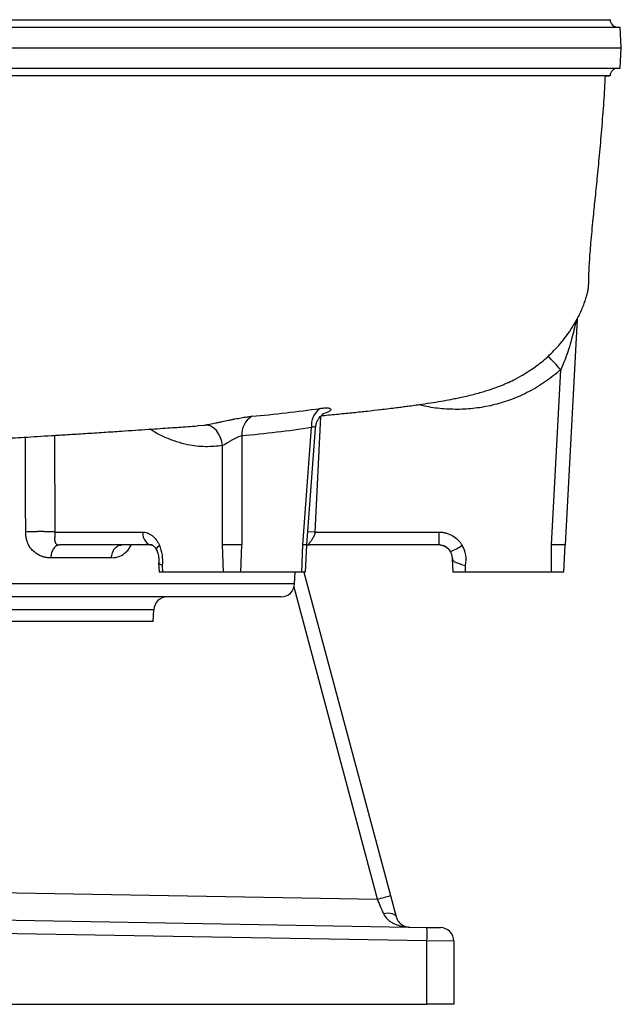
# Model space of a CAD drawing. Header units: millimetres. Extents: x 1132 to 2062, y 611 to 2775.
# Tile 3 of 10: x 1842 to 2062, y 611 to 972. Entities that reach past the tile are written whole.
import ezdxf

# ---------------------------------------------------------------- set-up
doc = ezdxf.new("R2010")
doc.units = ezdxf.units.MM

msp = doc.modelspace()

# ---------------------------------------------------------------- linework, layer by layer
at = {"color": 7, "linetype": 'Continuous', "lineweight": 25}
for p, q in [((2062.14, 961.61), (2061.75, 969.11)), ((2061.75, 954.11), (2062.14, 961.61)), ((2057.9, 951.36), (2057.89, 951.36)), ((2045.95, 862.23), (2041.62, 779.61)), ((2036.62, 779.61), (2039.99, 843.72)), ((1907.04, 823.34), (1907.25, 823.35)), ((1945.63, 779.61), (1948.82, 822.55)), ((1947.1, 779.61), (1950.26, 822.31)), ((1923.35, 819.5), (1923.35, 779.61)), ((1916.29, 779.61), (1916.29, 815.99)), ((1854.91, 784.34), (1886.95, 784.34)), ((1950.07, 784.34), (1995.38, 784.34)), ((1995.38, 784.34), (1995.38, 779.61)), ((1890.48, 779.61), (1856.72, 779.61)), ((1916.66, 769.61), (1916.29, 779.61)), ((1922.98, 769.61), (1923.35, 779.61)), ((1945.26, 769.61), (1945.63, 779.61)), ((1946.57, 769.61), (1947.1, 779.61)), ((1995.38, 779.61), (1947.64, 779.61)), ((2036.62, 769.61), (2036.62, 779.61)), ((2041.09, 769.61), (2041.62, 779.61)), ((1875.62, 774.87), (1853.4, 774.87)), ((1892.88, 773.16), (1893.07, 769.61)), ((1894.38, 769.61), (1894.29, 772.1)), ((2000.64, 769.61), (2000.38, 774.6)), ((2005.12, 769.61), (2005.12, 772.1)), ((1894.38, 769.61), (1893.07, 769.61)), ((1916.66, 769.61), (1894.38, 769.61)), ((1945.26, 769.61), (1922.98, 769.61)), ((1942.62, 765.34), (1942.84, 769.61)), ((1946.01, 769.61), (1977.71, 651.28)), ((2005.12, 769.61), (2000.64, 769.61)), ((2036.62, 769.61), (2005.12, 769.61)), ((1937.62, 760.61), (1414.11, 760.61)), ((1890.87, 751.61), (1891.09, 755.87)), ((1890.87, 751.61), (1460.87, 751.61)), ((1711.52, 654.55), (1972.97, 649.99)), ((1977.71, 651.28), (1979.8, 643.49)), ((1675.87, 645.17), (1991.04, 639.67)), ((1991.04, 634.67), (1675.87, 640.17)), ((1991.04, 639.67), (1995.96, 639.59)), ((1991.04, 611.5), (1991.04, 634.67)), ((2000.87, 634.59), (1991.04, 634.67)), ((2000.87, 634.59), (2000.87, 611.5)), ((1675.87, 611.5), (1991.04, 611.5)), ((2000.87, 611.5), (1991.04, 611.5))]:
    msp.add_line(p, q, dxfattribs=at)
at = {"color": 8, "linetype": 'Continuous', "lineweight": 25}
for p, q in [((1952.06, 826.67), (1950.07, 784.34)), ((1907.25, 823.35), (1909.73, 823.51)), ((1854.78, 819.73), (1854.91, 784.34)), ((1950.07, 784.34), (1947.46, 784.44)), ((1947.64, 779.61), (1947.09, 779.5)), ((1942.62, 765.34), (1409.12, 765.34)), ((1972.97, 649.99), (1942.4, 764.11)), ((1891.09, 755.87), (1460.64, 755.87))]:
    msp.add_line(p, q, dxfattribs=at)
at = {"color": 7, "linetype": 'Continuous', "lineweight": 25, "flags": 128}
for points in [[(1916.29, 815.99), (1916, 817.53), (1915.51, 819), (1914.83, 820.33), (1913.99, 821.48), (1913.02, 822.41), (1911.96, 823.07), (1910.85, 823.44), (1909.73, 823.51)], [(1886.95, 784.34), (1887.04, 783.41), (1887.27, 782.51), (1887.6, 781.69), (1888.04, 780.98), (1888.57, 780.39), (1889.17, 779.96), (1889.81, 779.7), (1890.48, 779.61)], [(1947.08, 779.5), (1947.17, 779.52), (1948.11, 779.61)], [(1975.09, 644.78), (1975.94, 644.9), (1976.77, 644.93), (1977.54, 644.88), (1978.22, 644.75), (1978.81, 644.53), (1979.28, 644.24), (1979.61, 643.89), (1979.8, 643.49)]]:
    msp.add_lwpolyline(points, dxfattribs=at)
at = {"color": 8, "linetype": 'Continuous', "lineweight": 25, "flags": 128}
msp.add_lwpolyline([(1892.18, 777.65), (1892.14, 777.76), (1892.16, 778.12), (1892.35, 778.53), (1892.7, 778.99), (1893.19, 779.47)], dxfattribs=at)
at = {"color": 7, "linetype": 'Continuous', "lineweight": 25}
for centre, radius, start, end in [((2060.84, 971.91), 2.8, 181.5056, 269.8726), ((2060.84, 951.31), 2.8, 90.6304, 179.3694), ((1956.3, 823.44), 7.53, 125.4429, 186.8165), ((1930.93, 820.21), 7.61, 121.5156, 185.3401), ((1995.37, 774.61), 5, 30.8701, 90), ((1989.09, 802.03), 27.01, 293.0542, 303.4), ((1995.37, 774.34), 10, 347.0286, 30.8701), ((1995.37, 774.61), 5, 3, 30.8701), ((1937.62, 765.61), 5, 270, 357), ((1896.08, 755.61), 5, 90, 177), ((1904.15, 911.58), 270.5, 284.7404, 285.7817), ((1919.4, 637.17), 71.68, 358.0016, 1.9984), ((1995.87, 634.59), 5, 0, 89)]:
    msp.add_arc(centre, radius, start, end, dxfattribs=at)
at = {"color": 8, "linetype": 'Continuous', "lineweight": 25}
msp.add_arc((1953.64, 768.35), 114.62, 41.1179, 44.5611, dxfattribs=at)
at = {"color": 7, "linetype": 'Continuous', "lineweight": 25}
for centre, major_axis, ratio, start_param, end_param in [((1887.31, 774.34), (-0.74, 9.99), 0.705175, 4.43392, 5.199098), ((1972.88, 649.99), (-4.13, 10.07), 0.007363, 4.165801, 4.708918)]:
    msp.add_ellipse(centre, major_axis=major_axis, ratio=ratio, start_param=start_param, end_param=end_param, dxfattribs=at)
at = {"color": 8, "linetype": 'Continuous', "lineweight": 25}
for points, knots in [([(1710.02, 971.85), (1715.17, 971.85), (1725.47, 971.85), (1740.86, 971.85), (1756.15, 971.85), (1772.9, 971.85), (1791.04, 971.85), (1810.49, 971.85), (1829.64, 971.85), (1848.41, 971.85), (1866.87, 971.85), (1885.56, 971.85), (1902.73, 971.85), (1918.32, 971.85), (1930.34, 971.85), (1940.51, 971.85), (1950.49, 971.85), (1961.58, 971.85), (1972.24, 971.85), (1981.2, 971.85), (1990.62, 971.85), (2001.34, 971.85), (2012.82, 971.85), (2021.45, 971.85), (2027.75, 971.85), (2032.18, 971.85), (2036.29, 971.85), (2040.09, 971.85), (2043.58, 971.85), (2047.56, 971.85), (2051.56, 971.85), (2055.06, 971.85), (2057.21, 971.85), (2058.16, 971.85), (2057.96, 971.85), (2057.93, 971.85)], [0, 0, 0, 0, 0.0274237, 0.0548662, 0.0823347, 0.1098661, 0.1463993, 0.1830542, 0.2197873, 0.2568776, 0.2940578, 0.3320496, 0.3742512, 0.4060432, 0.4378939, 0.4590239, 0.4801718, 0.5129046, 0.5457042, 0.5680586, 0.5904344, 0.6307828, 0.6713286, 0.7120103, 0.7326527, 0.7532951, 0.7740132, 0.7947312, 0.8161197, 0.8375296, 0.875765, 0.914186, 0.9527324, 0.9918315, 1, 1, 1, 1]), ([(2057.89, 951.36), (2057.92, 951.36), (2058, 951.36), (2056.86, 951.36), (2054.58, 951.36), (2051.04, 951.36), (2046.3, 951.36), (2040.32, 951.36), (2033.26, 951.36), (2025.18, 951.36), (2016.07, 951.36), (2005.78, 951.36), (1994.34, 951.36), (1981.69, 951.36), (1968.11, 951.36), (1953.6, 951.36), (1938.25, 951.36), (1921.81, 951.36), (1904.34, 951.36), (1885.77, 951.36), (1866.45, 951.36), (1846.41, 951.36), (1825.8, 951.36), (1806.76, 951.36), (1789.59, 951.36), (1774.33, 951.36), (1760.05, 951.36), (1744.76, 951.36), (1728.47, 951.36), (1716.17, 951.36), (1710.02, 951.36)], [0, 0, 0, 0, 0.018432, 0.054994, 0.091836, 0.128112, 0.166513, 0.204915, 0.241978, 0.279042, 0.316379, 0.353163, 0.392003, 0.430844, 0.469443, 0.508042, 0.546917, 0.585239, 0.62565, 0.666061, 0.706533, 0.747005, 0.787772, 0.827948, 0.856207, 0.884475, 0.912729, 0.934487, 0.967241, 1, 1, 1, 1]), ([(2045.5, 861.43), (2045.28, 860.37), (2044.82, 858.21), (2043.62, 853.53), (2042.08, 848.63), (2040.52, 844.97), (2039.99, 843.72)], [0, 0, 0, 0, 0.178276, 0.364232, 0.783148, 1, 1, 1, 1]), ([(2039.99, 843.72), (2038.18, 842.23), (2034.55, 839.25), (2028.48, 835.65), (2022.22, 832.82), (2015.83, 830.84), (2009.45, 829.62), (2002.98, 829.11), (1996.53, 829.39), (1991.56, 830.03), (1988.82, 830.8), (1988.15, 830.99)], [0, 0, 0, 0, 0.126559, 0.253591, 0.380145, 0.496818, 0.613868, 0.730538, 0.846309, 0.962454, 1, 1, 1, 1]), ([(1916.29, 815.99), (1914.19, 815.77), (1909.96, 815.33), (1904.3, 816.02), (1899.4, 817.29), (1895.28, 818.9), (1892.05, 820.47), (1890.24, 821.66), (1889.76, 821.98)], [0, 0, 0, 0, 0.234525, 0.47286, 0.627243, 0.782697, 0.941531, 1, 1, 1, 1]), ([(1950.23, 822.31), (1950.24, 822.42), (1950.26, 822.61), (1950.1, 822.81), (1949.84, 822.88), (1949.38, 822.8), (1949.04, 822.65), (1948.82, 822.55)], [0, 0, 0, 0, 0.203798, 0.339518, 0.626168, 0.742768, 1, 1, 1, 1]), ([(1844.24, 784.34), (1844.23, 789.66), (1844.19, 801.24), (1844.16, 812.82), (1844.14, 819.08)], [0, 0, 0, 0, 0.459553, 1, 1, 1, 1]), ([(1875.68, 774.87), (1876.68, 774.99), (1878.54, 775.21), (1880.68, 776.64), (1882.07, 778.17), (1882.59, 779.15), (1882.84, 779.61)], [0, 0, 0, 0, 0.368682, 0.692999, 0.85717, 1, 1, 1, 1])]:
    msp.add_open_spline(points, degree=3, knots=knots, dxfattribs=at)
at = {"color": 7, "linetype": 'Continuous', "lineweight": 25}
for points, knots in [([(1710.65, 969.11), (1716.55, 969.11), (1728.36, 969.11), (1745.87, 969.11), (1763.25, 969.11), (1780.44, 969.11), (1797.39, 969.11), (1814.02, 969.11), (1830.34, 969.11), (1846.38, 969.11), (1862.05, 969.11), (1877.3, 969.11), (1891.94, 969.11), (1906, 969.11), (1919.5, 969.11), (1932.54, 969.11), (1945.08, 969.11), (1957.07, 969.11), (1968.45, 969.11), (1979.23, 969.11), (1989.43, 969.11), (1999.07, 969.11), (2007.99, 969.11), (2016.18, 969.11), (2023.67, 969.11), (2030.55, 969.11), (2036.78, 969.11), (2042.33, 969.11), (2047.15, 969.11), (2051.27, 969.11), (2054.7, 969.11), (2057.48, 969.11), (2059.58, 969.11), (2060.96, 969.11), (2061.69, 969.11), (2061.67, 969.11), (2061.67, 969.11)], [0, 0, 0, 0, 0.03104, 0.062109, 0.093179, 0.124458, 0.155736, 0.186804, 0.217872, 0.249147, 0.280422, 0.311491, 0.34256, 0.372656, 0.402751, 0.433055, 0.463359, 0.493455, 0.523551, 0.553297, 0.583044, 0.612996, 0.642948, 0.671693, 0.700437, 0.72938, 0.758323, 0.78707, 0.815816, 0.84381, 0.871804, 0.899991, 0.928178, 0.955523, 0.982868, 1, 1, 1, 1]), ([(1710.73, 961.61), (1716.63, 961.61), (1728.43, 961.61), (1745.94, 961.61), (1763.31, 961.61), (1780.51, 961.61), (1797.45, 961.61), (1814.09, 961.61), (1830.41, 961.61), (1846.45, 961.61), (1862.12, 961.61), (1877.38, 961.61), (1892.03, 961.61), (1906.11, 961.61), (1919.61, 961.61), (1932.68, 961.61), (1945.23, 961.61), (1957.24, 961.61), (1968.63, 961.61), (1979.44, 961.61), (1989.65, 961.61), (1999.31, 961.61), (2008.24, 961.61), (2016.45, 961.61), (2023.95, 961.61), (2030.85, 961.61), (2037.08, 961.61), (2042.65, 961.61), (2047.48, 961.61), (2051.61, 961.61), (2055.06, 961.61), (2057.85, 961.61), (2059.95, 961.61), (2061.34, 961.61), (2062.08, 961.61), (2062.06, 961.61), (2062.06, 961.61)], [0, 0, 0, 0, 0.031011, 0.062024, 0.093091, 0.124314, 0.155589, 0.186602, 0.217666, 0.248885, 0.280158, 0.311171, 0.342237, 0.372308, 0.402429, 0.432708, 0.46304, 0.493111, 0.523233, 0.552957, 0.58273, 0.612658, 0.642639, 0.671363, 0.700135, 0.729056, 0.758028, 0.786753, 0.815529, 0.843501, 0.87152, 0.899685, 0.927899, 0.955226, 0.982598, 1, 1, 1, 1]), ([(1710.65, 954.11), (1716.55, 954.11), (1728.36, 954.11), (1745.87, 954.11), (1763.25, 954.11), (1780.44, 954.11), (1797.39, 954.11), (1814.02, 954.11), (1830.34, 954.11), (1846.38, 954.11), (1862.05, 954.11), (1877.3, 954.11), (1891.94, 954.11), (1906, 954.11), (1919.5, 954.11), (1932.54, 954.11), (1945.08, 954.11), (1957.07, 954.11), (1968.45, 954.11), (1979.23, 954.11), (1989.43, 954.11), (1999.07, 954.11), (2007.99, 954.11), (2016.18, 954.11), (2023.67, 954.11), (2030.55, 954.11), (2036.78, 954.11), (2042.33, 954.11), (2047.15, 954.11), (2051.27, 954.11), (2054.7, 954.11), (2057.48, 954.11), (2059.58, 954.11), (2060.96, 954.11), (2061.69, 954.11), (2061.67, 954.11), (2061.67, 954.11)], [0, 0, 0, 0, 0.03104, 0.062109, 0.093179, 0.124458, 0.155736, 0.186804, 0.217872, 0.249147, 0.280422, 0.311491, 0.34256, 0.372656, 0.402751, 0.433055, 0.463359, 0.493455, 0.523551, 0.553297, 0.583044, 0.612996, 0.642948, 0.671693, 0.700437, 0.72938, 0.758323, 0.78707, 0.815816, 0.84381, 0.871804, 0.899991, 0.928178, 0.955523, 0.982868, 1, 1, 1, 1]), ([(1952.3, 826.92), (1952.46, 826.94), (1954.68, 827.14), (1958.66, 827.53), (1964.08, 828.07), (1969.09, 828.6), (1973.46, 829.1), (1977.03, 829.53), (1979.77, 829.86), (1982.1, 830.16), (1984.21, 830.43), (1986.61, 830.76), (1989.77, 831.22), (1993.25, 831.75), (1997.04, 832.39), (2000.12, 832.96), (2002.62, 833.46), (2004.92, 833.96), (2007.39, 834.55), (2009.75, 835.16), (2011.89, 835.78), (2013.66, 836.33), (2015.57, 836.98), (2017.7, 837.77), (2020.18, 838.8), (2022.99, 840.12), (2025.84, 841.65), (2028.64, 843.38), (2031.12, 845.12), (2033.49, 846.98), (2035.8, 849.01), (2038.12, 851.32), (2040.43, 853.94), (2042.65, 856.83), (2044.5, 859.65), (2046, 862.27), (2047.12, 864.5), (2048.05, 866.6), (2048.79, 868.54), (2049.37, 870.33), (2049.8, 871.98), (2050.09, 873.5), (2050.21, 874.82), (2050.22, 876.07), (2050.28, 877.97), (2050.35, 880.32), (2050.51, 883.15), (2050.74, 886.45), (2051.04, 890.21), (2051.43, 894.43), (2051.94, 899.7), (2052.59, 906.17), (2053.38, 913.95), (2054.22, 922.54), (2055.05, 931.94), (2055.81, 941.67), (2056.18, 948.18), (2056.36, 951.36)], [0, 0, 0, 0, 0.002659, 0.037247, 0.07162, 0.10539, 0.135988, 0.156352, 0.174693, 0.191015, 0.206037, 0.224148, 0.246048, 0.281267, 0.314479, 0.344801, 0.361543, 0.381118, 0.403786, 0.425864, 0.444573, 0.459951, 0.471468, 0.484642, 0.499576, 0.514865, 0.533047, 0.548716, 0.561929, 0.573263, 0.584574, 0.596129, 0.608009, 0.620267, 0.632537, 0.640947, 0.649022, 0.657252, 0.666107, 0.675972, 0.68713, 0.699777, 0.714046, 0.729186, 0.743502, 0.7572, 0.770614, 0.784071, 0.7979, 0.812405, 0.827853, 0.85029, 0.875217, 0.902941, 0.93369, 0.96763, 1, 1, 1, 1]), ([(2056.18, 951.36), (2056.52, 951.36), (2057.36, 951.36), (2057.65, 951.36), (2057.83, 951.36)], [0, 0, 0, 0, 0.41423, 1, 1, 1, 1]), ([(1926.95, 826.69), (1931.14, 827.07), (1935.31, 827.5), (1943.64, 828.45), (1947.79, 828.98), (1951.93, 829.58)], [0, 0, 0, 0, 0.5, 0.5, 1, 1, 1, 1]), ([(1951.93, 829.58), (1952.5, 829.66), (1953.02, 829.72), (1953.95, 829.78), (1954.36, 829.78), (1954.86, 829.75), (1955.01, 829.73), (1955.28, 829.68), (1955.4, 829.65), (1955.7, 829.54), (1955.82, 829.44), (1955.89, 829.27), (1955.9, 829.21), (1955.87, 829.07), (1955.83, 829), (1955.67, 828.78), (1955.48, 828.63), (1955.08, 828.38), (1954.93, 828.3), (1954.58, 828.13), (1954.39, 828.04), (1953.76, 827.79), (1953.28, 827.63), (1952.71, 827.47)], [0, 0, 0, 0, 0.125, 0.125, 0.25, 0.25, 0.3125, 0.3125, 0.375, 0.375, 0.5, 0.5, 0.5625, 0.5625, 0.625, 0.625, 0.75, 0.75, 0.8125, 0.8125, 0.875, 0.875, 1, 1, 1, 1]), ([(1909.73, 823.51), (1910.3, 823.6), (1910.92, 823.71), (1911.94, 823.9), (1912.3, 823.97), (1913.02, 824.11), (1913.38, 824.19), (1914.12, 824.34), (1914.5, 824.42), (1915.27, 824.58), (1915.67, 824.66), (1916.85, 824.91), (1917.64, 825.08), (1918.82, 825.33), (1919.22, 825.41), (1920, 825.57), (1920.4, 825.65), (1921.55, 825.88), (1922.3, 826.02), (1923.39, 826.21), (1923.74, 826.27), (1924.44, 826.38), (1924.78, 826.43), (1925.76, 826.57), (1926.37, 826.64), (1926.95, 826.69)], [0, 0, 0, 0, 0.125, 0.125, 0.1875, 0.1875, 0.25, 0.25, 0.3125, 0.3125, 0.375, 0.375, 0.5, 0.5, 0.5625, 0.5625, 0.625, 0.625, 0.75, 0.75, 0.8125, 0.8125, 0.875, 0.875, 1, 1, 1, 1]), ([(1950.26, 822.31), (1950.32, 822.76), (1950.43, 823.65), (1950.86, 824.86), (1951.41, 825.87), (1952.01, 826.64), (1952.55, 827.19), (1952.99, 827.54), (1953.27, 827.73), (1953.39, 827.79), (1953.36, 827.77), (1953.35, 827.77)], [0, 0, 0, 0, 0.1534452, 0.2994091, 0.4355107, 0.5566517, 0.6664739, 0.7695285, 0.873451, 0.9841184, 1, 1, 1, 1]), ([(1703.94, 811.44), (1708.22, 811.67), (1717.54, 812.16), (1731.57, 812.89), (1745.67, 813.62), (1758.73, 814.31), (1770.74, 814.95), (1782.08, 815.56), (1792.72, 816.14), (1802.59, 816.68), (1811.24, 817.17), (1818.68, 817.59), (1824.9, 817.95), (1830.18, 818.26), (1834.86, 818.53), (1839.3, 818.79), (1843.87, 819.06), (1848.63, 819.35), (1853.9, 819.67), (1859.75, 820.03), (1866.18, 820.43), (1872.84, 820.85), (1878.91, 821.25), (1884.32, 821.61), (1889.03, 821.93), (1893.26, 822.23), (1896.93, 822.48), (1900.31, 822.72), (1903.63, 822.96), (1905.88, 823.13), (1907.05, 823.21)], [0, 0, 0, 0, 0.057139, 0.124542, 0.187463, 0.245948, 0.300173, 0.35029, 0.40195, 0.448352, 0.489455, 0.525234, 0.555695, 0.580621, 0.60382, 0.626503, 0.648666, 0.67436, 0.700423, 0.730146, 0.763706, 0.799403, 0.835132, 0.864339, 0.892973, 0.918501, 0.94061, 0.959402, 0.978916, 1, 1, 1, 1]), ([(1948.82, 822.55), (1944.58, 821.91), (1940.33, 821.34), (1931.84, 820.34), (1927.6, 819.89), (1923.35, 819.5)], [0, 0, 0, 0, 0.5, 0.5, 1, 1, 1, 1]), ([(1923.35, 819.5), (1923.09, 819.46), (1922.81, 819.4), (1922.22, 819.21), (1921.91, 819.08), (1921.28, 818.8), (1920.96, 818.65), (1920.33, 818.31), (1920.01, 818.14), (1919.39, 817.78), (1919.08, 817.6), (1918.47, 817.24), (1918.17, 817.06), (1917.6, 816.72), (1917.32, 816.56), (1916.78, 816.26), (1916.53, 816.12), (1916.29, 815.99)], [0, 0, 0, 0, 0.125, 0.125, 0.25, 0.25, 0.375, 0.375, 0.5, 0.5, 0.625, 0.625, 0.75, 0.75, 0.875, 0.875, 1, 1, 1, 1]), ([(1854.91, 784.34), (1854.6, 784.36), (1854.25, 784.38), (1853.47, 784.42), (1853.05, 784.44), (1852.16, 784.46), (1851.68, 784.47), (1850.7, 784.48), (1850.19, 784.49), (1849.17, 784.49), (1848.66, 784.48), (1847.66, 784.47), (1847.17, 784.46), (1846.24, 784.44), (1845.79, 784.42), (1844.97, 784.38), (1844.59, 784.36), (1844.24, 784.34)], [0, 0, 0, 0, 0.125, 0.125, 0.25, 0.25, 0.375, 0.375, 0.5, 0.5, 0.625, 0.625, 0.75, 0.75, 0.875, 0.875, 1, 1, 1, 1]), ([(1853.4, 774.87), (1853.3, 774.87), (1853.09, 774.87), (1852.78, 774.89), (1852.48, 774.91), (1852.17, 774.95), (1851.86, 774.99), (1851.56, 775.05), (1851.26, 775.11), (1850.96, 775.19), (1850.66, 775.27), (1850.36, 775.37), (1849.67, 775.61), (1848.63, 776.1), (1847.31, 777.02), (1846.15, 778.2), (1845.42, 779.35), (1845.02, 780.22), (1844.81, 780.76), (1844.64, 781.31), (1844.49, 781.88), (1844.38, 782.47), (1844.3, 783.08), (1844.25, 783.7), (1844.24, 784.13), (1844.24, 784.34)], [0, 0, 0, 0, 0.023964, 0.047833, 0.071623, 0.095348, 0.119022, 0.14266, 0.166278, 0.189889, 0.21351, 0.237154, 0.260836, 0.378354, 0.489715, 0.605182, 0.714782, 0.750048, 0.785065, 0.820013, 0.855076, 0.890433, 0.926262, 0.96273, 1, 1, 1, 1]), ([(1854.91, 784.34), (1854.91, 784.28), (1854.9, 784.14), (1854.89, 783.94), (1854.89, 783.74), (1854.88, 783.55), (1854.88, 783.36), (1854.87, 783.18), (1854.87, 783), (1854.86, 782.83), (1854.86, 782.66), (1854.85, 782.44), (1854.83, 782.14), (1854.82, 781.81), (1854.83, 781.47), (1854.85, 781.18), (1854.89, 780.91), (1854.96, 780.67), (1855.05, 780.46), (1855.17, 780.27), (1855.31, 780.1), (1855.48, 779.95), (1855.68, 779.83), (1855.9, 779.73), (1856.15, 779.66), (1856.43, 779.61), (1856.62, 779.61), (1856.72, 779.61)], [0, 0, 0, 0, 0.025549, 0.050842, 0.075903, 0.100756, 0.125427, 0.149942, 0.174327, 0.198609, 0.222814, 0.24697, 0.297513, 0.35864, 0.415903, 0.473248, 0.526221, 0.577087, 0.625943, 0.672902, 0.718088, 0.765574, 0.812575, 0.859303, 0.905972, 0.9528, 1, 1, 1, 1]), ([(1886.95, 784.34), (1887.25, 784.34), (1887.56, 784.32), (1888.17, 784.2), (1888.47, 784.12), (1889.07, 783.9), (1889.36, 783.76), (1889.93, 783.44), (1890.22, 783.25), (1891.04, 782.61), (1891.54, 782.1), (1892.22, 781.19), (1892.44, 780.87), (1892.84, 780.19), (1893.03, 779.84), (1893.19, 779.47)], [0, 0, 0, 0, 0.125, 0.125, 0.25, 0.25, 0.375, 0.375, 0.5, 0.5, 0.75, 0.75, 0.875, 0.875, 1, 1, 1, 1]), ([(1950.07, 784.34), (1950.06, 784.28), (1950.05, 784.14), (1950.01, 783.94), (1949.97, 783.74), (1949.93, 783.55), (1949.87, 783.36), (1949.82, 783.18), (1949.75, 783), (1949.68, 782.83), (1949.61, 782.66), (1949.5, 782.44), (1949.33, 782.14), (1949.11, 781.81), (1948.87, 781.47), (1948.64, 781.18), (1948.43, 780.91), (1948.24, 780.67), (1948.08, 780.46), (1947.94, 780.27), (1947.83, 780.1), (1947.73, 779.95), (1947.66, 779.83), (1947.61, 779.73), (1947.6, 779.66), (1947.6, 779.61), (1947.63, 779.61), (1947.64, 779.61)], [0, 0, 0, 0, 0.025549, 0.050842, 0.075903, 0.100756, 0.125427, 0.149942, 0.174327, 0.198609, 0.222814, 0.24697, 0.297513, 0.35864, 0.415903, 0.473248, 0.526221, 0.577087, 0.625943, 0.672902, 0.718088, 0.765574, 0.812575, 0.859303, 0.905972, 0.9528, 1, 1, 1, 1]), ([(1995.38, 784.34), (1995.81, 784.34), (1996.24, 784.32), (1997.1, 784.2), (1997.53, 784.12), (1998.35, 783.9), (1998.76, 783.76), (1999.55, 783.44), (1999.94, 783.25), (2001.07, 782.61), (2001.75, 782.1), (2002.67, 781.19), (2002.96, 780.87), (2003.5, 780.19), (2003.74, 779.84), (2003.96, 779.47)], [0, 0, 0, 0, 0.125, 0.125, 0.25, 0.25, 0.375, 0.375, 0.5, 0.5, 0.75, 0.75, 0.875, 0.875, 1, 1, 1, 1]), ([(1856.72, 779.61), (1856.3, 779.61), (1855.88, 779.48), (1855.1, 779.02), (1854.74, 778.67), (1854.13, 777.8), (1853.88, 777.27), (1853.53, 776.12), (1853.43, 775.5), (1853.4, 774.87)], [0, 0, 0, 0, 0.25, 0.25, 0.5, 0.5, 0.75, 0.75, 1, 1, 1, 1]), ([(1875.62, 774.87), (1875.65, 775.5), (1875.76, 776.12), (1876.16, 777.27), (1876.44, 777.8), (1877.13, 778.67), (1877.53, 779.02), (1878.41, 779.48), (1878.88, 779.61), (1879.36, 779.61)], [0, 0, 0, 0, 0.25, 0.25, 0.5, 0.5, 0.75, 0.75, 1, 1, 1, 1]), ([(1890.48, 779.6), (1890.48, 779.6), (1890.49, 779.61), (1890.61, 779.58), (1890.93, 779.39), (1891.37, 778.97), (1891.8, 778.41), (1892.06, 777.87), (1892.18, 777.63)], [0, 0, 0, 0, 0.1132927, 0.3402785, 0.5204513, 0.6884971, 0.8610417, 1, 1, 1, 1]), ([(1999.66, 777.17), (1999.56, 777.35), (1999.44, 777.52), (1999.18, 777.86), (1999.04, 778.02), (1998.58, 778.47), (1998.23, 778.73), (1997.67, 779.06), (1997.47, 779.15), (1997.07, 779.31), (1996.87, 779.38), (1996.25, 779.55), (1995.81, 779.61), (1995.38, 779.61)], [0, 0, 0, 0, 0.125, 0.125, 0.25, 0.25, 0.5, 0.5, 0.625, 0.625, 0.75, 0.75, 1, 1, 1, 1]), ([(1892.18, 777.65), (1892.25, 777.49), (1892.46, 777), (1892.74, 776.05), (1892.92, 774.82), (1892.94, 773.76), (1892.88, 773.16), (1892.85, 772.96)], [0, 0, 0, 0, 0.120272, 0.368496, 0.61942, 0.871737, 1, 1, 1, 1]), ([(2000.38, 774.6), (2000.38, 774.68), (2000.37, 774.77), (2000.37, 774.86), (2000.37, 774.86), (2000.37, 774.86), (2000.37, 774.87)], [0, 0, 0, 0, 0.000347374, 0.000347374, 0.000347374, 0.0003615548, 0.0003615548, 0.0003615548, 0.0003615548]), ([(1894.29, 772.1), (1894.28, 772.1), (1894.11, 772.18), (1893.59, 772.41), (1892.97, 772.78), (1892.93, 773.08), (1892.91, 773.23)], [0, 0, 0, 0, 0.008005, 0.192191, 0.616446, 1, 1, 1, 1]), ([(2000.38, 774.6), (2000.38, 774.54), (2000.39, 774.49), (2000.4, 774.39), (2000.4, 774.35), (2000.43, 774.23), (2000.45, 774.16), (2000.54, 773.96), (2000.62, 773.86), (2000.86, 773.65), (2001, 773.56), (2001.34, 773.37), (2001.54, 773.28), (2001.98, 773.1), (2002.22, 773.01), (2002.73, 772.83), (2003.01, 772.74), (2003.58, 772.56), (2003.88, 772.47), (2004.49, 772.28), (2004.81, 772.19), (2005.12, 772.1)], [0, 0, 0, 0, 0.03125, 0.03125, 0.0625, 0.0625, 0.125, 0.125, 0.25, 0.25, 0.375, 0.375, 0.5, 0.5, 0.625, 0.625, 0.75, 0.75, 0.875, 0.875, 1, 1, 1, 1]), ([(1922.98, 769.61), (1922.57, 769.61), (1922.07, 769.61), (1920.99, 769.61), (1920.4, 769.61), (1919.24, 769.61), (1918.65, 769.61), (1917.57, 769.61), (1917.07, 769.61), (1916.66, 769.61)], [2.357564, 2.357564, 2.357564, 2.357564, 2.749578, 2.749578, 3.141593, 3.141593, 3.533607, 3.533607, 3.925621, 3.925621, 3.925621, 3.925621]), ([(1946.52, 769.61), (1946.52, 769.61), (1946.52, 769.61), (1946.02, 769.61), (1945.48, 769.61), (1945.26, 769.61)], [0, 0, 0, 0, 0.288462, 0.716499, 1, 1, 1, 1]), ([(2041.09, 769.61), (2041.09, 769.61), (2040.98, 769.61), (2040.53, 769.61), (2040.2, 769.61), (2039.37, 769.61), (2038.88, 769.61), (2037.8, 769.61), (2037.21, 769.61), (2036.62, 769.61)], [2.357564, 2.357564, 2.357564, 2.357564, 2.749578, 2.749578, 3.141593, 3.141593, 3.533607, 3.533607, 3.925621, 3.925621, 3.925621, 3.925621]), ([(1975.09, 644.78), (1975.29, 644.3), (1975.54, 643.87), (1976.13, 643.09), (1976.47, 642.74), (1977.19, 642.11), (1977.57, 641.84), (1978.36, 641.34), (1978.77, 641.13), (1980.04, 640.55), (1980.92, 640.28), (1982.27, 639.99), (1982.72, 639.92), (1983.4, 639.85), (1983.63, 639.83), (1984.09, 639.8), (1984.32, 639.79), (1984.54, 639.78)], [0, 0, 0, 0, 0.125, 0.125, 0.25, 0.25, 0.375, 0.375, 0.5, 0.5, 0.75, 0.75, 0.875, 0.875, 0.9375, 0.9375, 1, 1, 1, 1]), ([(1979.8, 643.49), (1979.9, 643.11), (1980.04, 642.78), (1980.34, 642.19), (1980.51, 641.93), (1981.06, 641.23), (1981.46, 640.88), (1982.3, 640.33), (1982.74, 640.13), (1983.41, 639.93), (1983.63, 639.88), (1983.97, 639.83), (1984.09, 639.81), (1984.31, 639.79), (1984.43, 639.79), (1984.54, 639.78)], [0, 0, 0, 0, 0.125, 0.125, 0.25, 0.25, 0.5, 0.5, 0.75, 0.75, 0.875, 0.875, 0.9375, 0.9375, 1, 1, 1, 1])]:
    msp.add_open_spline(points, degree=3, knots=knots, dxfattribs=at)
for points in [[(1917.91, 779.61), (1917.31, 779.61), (1916.75, 779.61), (1916.29, 779.61)], [(1919.82, 779.61), (1919.17, 779.61), (1918.51, 779.61), (1917.91, 779.61)], [(1921.73, 779.61), (1921.13, 779.61), (1920.47, 779.61), (1919.82, 779.61)], [(1923.35, 779.61), (1922.89, 779.61), (1922.33, 779.61), (1921.73, 779.61)], [(1946.72, 779.61), (1946.47, 779.61), (1946.1, 779.61), (1945.63, 779.61)], [(1947.1, 779.61), (1947.1, 779.61), (1946.97, 779.61), (1946.72, 779.61)], [(2038.54, 779.61), (2037.93, 779.61), (2037.28, 779.61), (2036.62, 779.61)], [(2040.16, 779.61), (2039.69, 779.61), (2039.14, 779.61), (2038.54, 779.61)], [(2041.24, 779.61), (2040.99, 779.61), (2040.62, 779.61), (2040.16, 779.61)], [(2041.62, 779.61), (2041.62, 779.61), (2041.49, 779.61), (2041.24, 779.61)], [(1875.68, 774.87), (1875.66, 774.87), (1875.64, 774.87), (1875.62, 774.87)]]:
    msp.add_open_spline(points, degree=3, dxfattribs=at)

doc.saveas('drawing.dxf')
